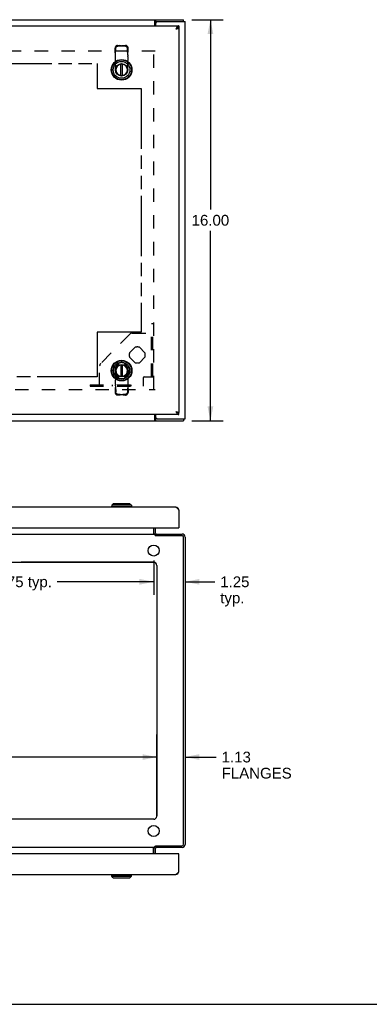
# Model space of a CAD drawing. Header units: inches. Extents: x 0 to 97.1, y 0 to 62.9.
# Tile 2 of 5: x 26 to 39.9, y 0 to 39.3. Entities that reach past the tile are written whole.
import ezdxf

# ---------------------------------------------------------------- set-up
doc = ezdxf.new("R2010")
doc.units = ezdxf.units.IN
doc.header["$LTSCALE"] = 5.342857
doc.header["$MEASUREMENT"] = 0
doc.linetypes.add('HIDDEN', pattern=[0.2, 0.1, -0.1])
doc.linetypes.add('PHANTOM', pattern=[0.8, 0.45, -0.05, 0.1, -0.05, 0.1, -0.05])
doc.layers.get('0').update_dxf_attribs({"linetype": 'CONTINUOUS'})
for name, color, linetype in [('02___PRT_ALL_AXES', 7, 'CONTINUOUS'), ('1-ACCESS_PANEL', 7, 'CONTINUOUS'), ('AVAILABLE_DOOR_SPACE', 7, 'CONTINUOUS'), ('DEFAULT_2', 8, 'HIDDEN'), ('DIMENSIONS', 7, 'CONTINUOUS'), ('OPEN', 7, 'CONTINUOUS')]:
    doc.layers.add(name, color=color, linetype=linetype)
doc.styles.get("Standard").update_dxf_attribs({"font": 'arial.ttf'})
doc.dimstyles.new('DIMSTYLE_1', dxfattribs={"dimtxt": 0.428571, "dimasz": 0.571429, "dimexe": 0.09, "dimexo": 0.07, "dimgap": 0.0375, "dimtad": 0, "dimtih": 1, "dimtoh": 1, "dimzin": 4, "dimdsep": 46, "dimtxsty": 'Standard', "dimblk": '_FILLED', "dimblk1": '_FILLED', "dimblk2": '_FILLED', "dimcen": 0.09, "dimazin": 1, "dimtfac": 1, "dimtofl": 0, "dimtmove": 0, "dimatfit": 3, "dimldrblk": '_FILLED', "dimfxl": 1, "dimtolj": 1, "dimtzin": 4, "dimarcsym": 0})

# ---------------------------------------------------------------- blocks, each defined once
blk = doc.blocks.new('_FILLED')
at = {"color": 0, "linetype": 'ByBlock'}
blk.add_solid([(0, 0), (-1, 0.2), (-1, -0.2)], dxfattribs=at)
blk = doc.blocks.new('*D10')
at = {"layer": 'DIMENSIONS', "color": 2, "linetype": 'Continuous'}
for p, q in [((32.871, 39.277), (34.123, 39.277)), ((33.609, 39.277), (33.609, 31.705)), ((33.609, 23.277), (33.609, 30.848)), ((32.871, 23.277), (34.123, 23.277))]:
    blk.add_line(p, q, dxfattribs=at)
at = {"layer": 'DIMENSIONS', "color": 2, "linetype": 'Continuous', "xscale": 0.5714285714, "yscale": 0.5714285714, "zscale": 0.5714285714}
for p, rotation in [((33.609, 39.277), 90), ((33.609, 23.277), 270)]:
    blk.add_blockref('_FILLED', p, dxfattribs=dict(at, rotation=rotation))
at = {"layer": 'DIMENSIONS', "color": 2, "linetype": 'Continuous', "insert": (33.609, 31.491), "char_height": 0.4286, "width": 1.49761, "attachment_point": 2, "line_spacing_factor": 0.9}
blk.add_mtext('16.00', dxfattribs=at)
blk = doc.blocks.new('*D14')
at = {"layer": '1-ACCESS_PANEL', "color": 2, "linetype": 'Continuous'}
for p, q in [((31.346, 17.701), (31.346, 16.34)), ((31.346, 16.854), (30.204, 16.854)), ((32.596, 16.854), (33.788, 16.854))]:
    blk.add_line(p, q, dxfattribs=at)
at = {"layer": '1-ACCESS_PANEL', "color": 2, "linetype": 'Continuous', "xscale": 0.5714285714, "yscale": 0.5714285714, "zscale": 0.5714285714}
blk.add_blockref('_FILLED', (31.346, 16.854), dxfattribs=at)
at = {"layer": '1-ACCESS_PANEL', "color": 2, "linetype": 'Continuous', "xscale": 0.5714285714, "yscale": 0.5714285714, "zscale": 0.5714285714, "rotation": 180}
blk.add_blockref('_FILLED', (32.596, 16.854), dxfattribs=at)
at = {"layer": '1-ACCESS_PANEL', "color": 2, "linetype": 'Continuous', "insert": (34.002, 17.068), "char_height": 0.4286, "width": 1.16463, "attachment_point": 1, "line_spacing_factor": 0.9}
blk.add_mtext('1.25\\Ptyp.', dxfattribs=at)
blk = doc.blocks.new('*D15')
at = {"layer": '1-ACCESS_PANEL', "color": 2, "linetype": 'Continuous'}
for p, q in [((20.596, 17.701), (20.596, 16.34)), ((31.346, 17.701), (31.346, 16.34)), ((20.596, 16.854), (24.444, 16.854)), ((31.346, 16.854), (27.499, 16.854))]:
    blk.add_line(p, q, dxfattribs=at)
at = {"layer": '1-ACCESS_PANEL', "color": 2, "linetype": 'Continuous', "xscale": 0.5714285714, "yscale": 0.5714285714, "zscale": 0.5714285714, "rotation": 180}
blk.add_blockref('_FILLED', (20.596, 16.854), dxfattribs=at)
at = {"layer": '1-ACCESS_PANEL', "color": 2, "linetype": 'Continuous', "xscale": 0.5714285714, "yscale": 0.5714285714, "zscale": 0.5714285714}
blk.add_blockref('_FILLED', (31.346, 16.854), dxfattribs=at)
at = {"layer": '1-ACCESS_PANEL', "color": 2, "linetype": 'Continuous', "insert": (25.971, 17.068), "char_height": 0.4286, "width": 2.62719, "attachment_point": 2, "line_spacing_factor": 0.9}
blk.add_mtext('10.75 typ.', dxfattribs=at)
blk = doc.blocks.new('*D17')
at = {"layer": '1-ACCESS_PANEL', "color": 2, "linetype": 'Continuous'}
for p, q in [((31.471, 9.863), (30.329, 9.863)), ((32.596, 9.863), (33.844, 9.863))]:
    blk.add_line(p, q, dxfattribs=at)
at = {"layer": '1-ACCESS_PANEL', "color": 2, "linetype": 'Continuous', "xscale": 0.5714285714, "yscale": 0.5714285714, "zscale": 0.5714285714}
blk.add_blockref('_FILLED', (31.471, 9.863), dxfattribs=at)
at = {"layer": '1-ACCESS_PANEL', "color": 2, "linetype": 'Continuous', "xscale": 0.5714285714, "yscale": 0.5714285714, "zscale": 0.5714285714, "rotation": 180}
blk.add_blockref('_FILLED', (32.596, 9.863), dxfattribs=at)
at = {"layer": '1-ACCESS_PANEL', "color": 2, "linetype": 'Continuous', "insert": (34.058, 10.077), "char_height": 0.4286, "width": 2.7897, "attachment_point": 1, "line_spacing_factor": 0.9}
blk.add_mtext('1.13\\PFLANGES', dxfattribs=at)
blk = doc.blocks.new('*D18')
at = {"layer": '1-ACCESS_PANEL', "color": 2, "linetype": 'Continuous'}
for p, q in [((9.721, 9.863), (18.172, 9.863)), ((31.471, 9.863), (23.021, 9.863))]:
    blk.add_line(p, q, dxfattribs=at)
at = {"layer": '1-ACCESS_PANEL', "color": 2, "linetype": 'Continuous', "xscale": 0.5714285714, "yscale": 0.5714285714, "zscale": 0.5714285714, "rotation": 180}
blk.add_blockref('_FILLED', (9.721, 9.863), dxfattribs=at)
at = {"layer": '1-ACCESS_PANEL', "color": 2, "linetype": 'Continuous', "xscale": 0.5714285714, "yscale": 0.5714285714, "zscale": 0.5714285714}
blk.add_blockref('_FILLED', (31.471, 9.863), dxfattribs=at)
at = {"layer": '1-ACCESS_PANEL', "color": 2, "linetype": 'Continuous', "insert": (20.596, 10.077), "char_height": 0.42857, "width": 4.41954, "attachment_point": 2, "line_spacing_factor": 0.9}
blk.add_mtext('21.75 OPENING', dxfattribs=at)
blk = doc.blocks.new('*D20')
at = {"layer": '1-ACCESS_PANEL', "color": 2, "linetype": 'Continuous'}
for p, q in [((14.901, 17.632), (14.901, 13.527)), ((14.901, 7.382), (14.901, 12.027))]:
    blk.add_line(p, q, dxfattribs=at)
at = {"layer": '1-ACCESS_PANEL', "color": 2, "linetype": 'Continuous', "xscale": 0.5714285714, "yscale": 0.5714285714, "zscale": 0.5714285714}
for p, rotation in [((14.901, 17.632), 90), ((14.901, 7.382), 270)]:
    blk.add_blockref('_FILLED', p, dxfattribs=dict(at, rotation=rotation))
at = {"layer": '1-ACCESS_PANEL', "color": 2, "linetype": 'Continuous', "insert": (14.901, 13.312), "char_height": 0.4286, "width": 2.75624, "attachment_point": 2, "line_spacing_factor": 0.9}
blk.add_mtext('10.25\\POPENING', dxfattribs=at)

msp = doc.modelspace()

# ---------------------------------------------------------------- linework, layer by layer
at = {"color": 3, "linetype": 'Continuous'}
for p, q in [((8.659, 39.277), (32.533, 39.277)), ((8.846, 39.027), (32.346, 39.027)), ((31.394, 39.027), (31.394, 39.246)), ((31.421, 39.139), (31.421, 39.027)), ((31.484, 39.202), (32.596, 39.202)), ((32.239, 38.924), (32.229, 38.91)), ((32.229, 38.91), (32.243, 38.913)), ((32.243, 38.93), (32.239, 38.924)), ((32.246, 38.936), (32.243, 38.93)), ((32.243, 38.913), (32.256, 38.916)), ((32.256, 38.916), (32.264, 38.918)), ((32.264, 38.918), (32.272, 38.92)), ((32.272, 38.92), (32.277, 38.921)), ((32.277, 38.921), (32.282, 38.922)), ((32.282, 38.922), (32.286, 38.923)), ((32.286, 38.923), (32.291, 38.924)), ((32.291, 38.924), (32.296, 38.926)), ((32.296, 38.926), (32.3, 38.927)), ((32.344, 38.947), (32.346, 38.947)), ((32.346, 38.947), (32.346, 23.607)), ((32.596, 23.352), (32.596, 39.202)), ((32.229, 23.644), (32.232, 23.643)), ((32.229, 23.644), (32.239, 23.629)), ((32.232, 23.643), (32.246, 23.64)), ((32.239, 23.629), (32.243, 23.623)), ((32.243, 23.623), (32.246, 23.617)), ((32.246, 23.64), (32.254, 23.638)), ((32.246, 23.617), (32.25, 23.612)), ((32.254, 23.638), (32.261, 23.636)), ((32.269, 23.634), (32.274, 23.633)), ((32.274, 23.633), (32.279, 23.632)), ((32.279, 23.632), (32.284, 23.631)), ((32.284, 23.631), (32.289, 23.63)), ((32.289, 23.63), (32.293, 23.628)), ((32.344, 23.607), (32.346, 23.607)), ((8.659, 23.277), (32.533, 23.277)), ((32.346, 23.527), (8.846, 23.527)), ((31.394, 23.308), (31.394, 23.527)), ((31.421, 23.527), (31.421, 23.414)), ((31.484, 23.352), (32.596, 23.352)), ((32.229, 19.831), (8.963, 19.831)), ((32.326, 19.746), (32.329, 19.741)), ((32.329, 19.741), (32.333, 19.735)), ((32.333, 19.735), (32.337, 19.729)), ((32.337, 19.729), (32.343, 19.72)), ((32.343, 19.72), (32.346, 19.714)), ((32.346, 19.714), (32.346, 19.006)), ((8.861, 19.006), (32.331, 19.006)), ((31.344, 19.006), (31.344, 18.764)), ((31.421, 18.799), (31.421, 19.006)), ((9.798, 18.757), (31.394, 18.757)), ((31.394, 18.757), (31.394, 18.719)), ((31.412, 18.702), (31.415, 18.699)), ((31.415, 18.699), (31.417, 18.697)), ((32.471, 18.694), (31.42, 18.694)), ((31.421, 18.757), (32.479, 18.757)), ((32.533, 6.383), (32.533, 18.632)), ((32.596, 18.64), (32.596, 6.374)), ((9.846, 17.632), (31.346, 17.632)), ((31.471, 17.507), (31.471, 7.507)), ((31.346, 7.382), (9.846, 7.382)), ((31.394, 6.257), (31.394, 6.295)), ((31.405, 6.306), (31.407, 6.308)), ((31.407, 6.308), (31.413, 6.314)), ((31.413, 6.314), (31.416, 6.316)), ((31.416, 6.316), (31.418, 6.319)), ((31.418, 6.319), (31.42, 6.32)), ((31.42, 6.32), (32.471, 6.32)), ((32.331, 6.008), (8.861, 6.008)), ((31.394, 6.257), (9.798, 6.257)), ((31.344, 6.008), (31.344, 6.25)), ((32.479, 6.257), (31.421, 6.257)), ((31.421, 6.008), (31.421, 6.215)), ((32.346, 5.3), (32.346, 6.008)), ((8.963, 5.183), (32.229, 5.183)), ((32.335, 5.283), (32.331, 5.277)), ((32.339, 5.288), (32.335, 5.283)), ((32.346, 5.3), (32.339, 5.288))]:
    msp.add_line(p, q, dxfattribs=at)
at = {"color": 7, "linetype": 'Continuous'}
for p, q in [((31.42, 39.202), (31.42, 39.277)), ((32.533, 39.202), (32.533, 39.277)), ((31.42, 39.202), (31.484, 39.202)), ((32.241, 38.916), (32.229, 38.91)), ((32.246, 38.919), (32.241, 38.916)), ((32.25, 38.921), (32.246, 38.919)), ((32.254, 38.923), (32.25, 38.921)), ((32.344, 38.947), (32.31, 38.947)), ((32.346, 39.027), (32.346, 38.952)), ((30.036, 37.046), (30.036, 37.495)), ((30.095, 37.046), (30.095, 37.495)), ((30.036, 25.507), (30.036, 25.058)), ((30.095, 25.058), (30.095, 25.507)), ((32.344, 23.607), (32.31, 23.607)), ((32.346, 23.527), (32.346, 23.602)), ((31.484, 23.352), (31.42, 23.352)), ((31.42, 23.352), (31.42, 23.277)), ((32.533, 23.352), (32.533, 23.277)), ((30.479, 19.851), (29.652, 19.851)), ((29.652, 19.851), (29.652, 19.831)), ((29.731, 19.969), (29.672, 19.91)), ((30.459, 19.91), (29.672, 19.91)), ((29.672, 19.91), (29.672, 19.851)), ((30.4, 19.969), (29.731, 19.969)), ((30.4, 19.969), (30.459, 19.91)), ((30.459, 19.91), (30.459, 19.851)), ((30.479, 19.851), (30.479, 19.831)), ((32.344, 19.736), (32.334, 19.734)), ((31.346, 18.799), (31.346, 19.006)), ((32.331, 19.006), (32.346, 19.006)), ((32.346, 19.01), (32.341, 19.01)), ((31.405, 18.709), (31.421, 18.735)), ((31.421, 18.694), (31.421, 18.757)), ((31.405, 6.306), (31.421, 6.28)), ((31.421, 6.32), (31.421, 6.257)), ((31.346, 6.008), (31.346, 6.215)), ((32.331, 6.008), (32.346, 6.008)), ((32.346, 6.004), (32.341, 6.004)), ((29.652, 5.164), (29.652, 5.183)), ((29.652, 5.164), (30.479, 5.164)), ((29.672, 5.105), (29.672, 5.164)), ((30.459, 5.105), (30.459, 5.164)), ((30.479, 5.164), (30.479, 5.183)), ((32.344, 5.279), (32.334, 5.281)), ((29.672, 5.105), (30.459, 5.105)), ((29.731, 5.046), (29.672, 5.105)), ((29.731, 5.046), (30.4, 5.046)), ((30.4, 5.046), (30.459, 5.105)), ((0, 0), (97.143, 0))]:
    msp.add_line(p, q, dxfattribs=at)
at = {"color": 3, "linetype": 'Continuous'}
for points in [[(31.404, 39.261), (31.405, 39.263), (31.406, 39.265), (31.407, 39.267), (31.408, 39.269), (31.41, 39.27), (31.411, 39.272), (31.412, 39.273), (31.413, 39.274), (31.415, 39.275), (31.416, 39.276), (31.417, 39.276), (31.418, 39.277), (31.419, 39.277), (31.42, 39.277)], [(31.394, 39.246), (31.396, 39.247), (31.397, 39.249), (31.398, 39.251), (31.399, 39.252), (31.4, 39.254), (31.402, 39.257), (31.404, 39.261)], [(32.346, 39.027), (32.345, 39.027), (32.343, 39.027), (32.341, 39.026), (32.339, 39.026), (32.337, 39.026), (32.335, 39.025), (32.333, 39.025), (32.331, 39.024), (32.329, 39.024), (32.328, 39.023), (32.326, 39.022), (32.324, 39.021), (32.322, 39.02), (32.32, 39.019), (32.318, 39.018), (32.316, 39.017), (32.314, 39.016), (32.313, 39.015), (32.311, 39.013), (32.309, 39.012), (32.307, 39.011), (32.305, 39.009), (32.303, 39.007), (32.301, 39.006), (32.299, 39.004), (32.297, 39.002), (32.296, 39), (32.294, 38.998), (32.292, 38.997), (32.29, 38.994), (32.288, 38.992), (32.286, 38.99), (32.284, 38.988), (32.282, 38.986), (32.28, 38.984), (32.279, 38.981), (32.277, 38.979), (32.275, 38.977), (32.273, 38.974), (32.271, 38.972), (32.269, 38.969), (32.267, 38.966), (32.265, 38.964), (32.263, 38.961), (32.262, 38.959), (32.26, 38.956), (32.258, 38.953), (32.256, 38.95), (32.254, 38.948), (32.252, 38.945), (32.25, 38.942), (32.246, 38.936)], [(32.3, 38.927), (32.302, 38.928), (32.304, 38.928), (32.306, 38.929), (32.308, 38.929), (32.31, 38.93), (32.312, 38.931), (32.314, 38.931), (32.316, 38.932), (32.318, 38.933), (32.319, 38.933), (32.321, 38.934), (32.323, 38.934), (32.324, 38.935), (32.326, 38.936), (32.327, 38.936), (32.329, 38.937), (32.33, 38.937), (32.332, 38.938), (32.333, 38.939), (32.334, 38.939), (32.335, 38.94), (32.336, 38.941), (32.337, 38.941), (32.338, 38.942), (32.339, 38.942), (32.34, 38.943), (32.341, 38.944), (32.342, 38.944), (32.343, 38.945), (32.343, 38.945), (32.344, 38.946), (32.344, 38.947)], [(32.25, 23.612), (32.252, 23.609), (32.254, 23.606), (32.256, 23.603), (32.258, 23.6), (32.26, 23.598), (32.262, 23.595), (32.263, 23.592), (32.265, 23.59), (32.267, 23.587), (32.269, 23.584), (32.271, 23.582), (32.273, 23.579), (32.275, 23.577), (32.277, 23.574), (32.279, 23.572), (32.28, 23.57), (32.282, 23.567), (32.284, 23.565), (32.286, 23.563), (32.288, 23.561), (32.29, 23.559), (32.292, 23.557), (32.294, 23.555), (32.296, 23.553), (32.297, 23.551), (32.299, 23.549), (32.301, 23.548), (32.303, 23.546), (32.305, 23.544), (32.307, 23.543), (32.309, 23.541), (32.311, 23.54), (32.313, 23.539), (32.314, 23.537), (32.316, 23.536), (32.318, 23.535), (32.32, 23.534), (32.322, 23.533), (32.324, 23.532), (32.326, 23.531), (32.328, 23.53), (32.329, 23.53), (32.331, 23.529), (32.333, 23.529), (32.335, 23.528), (32.337, 23.528), (32.339, 23.527), (32.341, 23.527), (32.343, 23.527), (32.345, 23.527), (32.346, 23.527)], [(32.261, 23.636), (32.267, 23.635), (32.269, 23.634)], [(32.293, 23.628), (32.298, 23.627), (32.3, 23.626), (32.302, 23.626), (32.304, 23.625), (32.306, 23.625), (32.308, 23.624), (32.31, 23.623), (32.312, 23.623), (32.314, 23.622), (32.316, 23.621), (32.318, 23.621), (32.319, 23.62), (32.321, 23.62), (32.323, 23.619), (32.324, 23.618), (32.326, 23.618), (32.327, 23.617), (32.329, 23.617), (32.33, 23.616), (32.332, 23.615), (32.333, 23.615), (32.334, 23.614), (32.335, 23.613), (32.336, 23.613), (32.337, 23.612), (32.338, 23.612), (32.339, 23.611), (32.34, 23.61), (32.341, 23.61), (32.342, 23.609), (32.343, 23.609), (32.343, 23.608), (32.344, 23.607), (32.344, 23.607)], [(31.394, 23.308), (31.396, 23.306), (31.397, 23.305), (31.398, 23.303), (31.399, 23.301), (31.4, 23.299), (31.402, 23.297)], [(31.402, 23.297), (31.404, 23.293), (31.405, 23.291), (31.406, 23.289), (31.407, 23.287), (31.408, 23.285), (31.41, 23.283), (31.411, 23.282), (31.412, 23.28), (31.413, 23.279), (31.415, 23.278), (31.416, 23.278), (31.417, 23.277), (31.418, 23.277), (31.419, 23.277), (31.42, 23.277)], [(32.229, 19.831), (32.231, 19.831), (32.233, 19.831), (32.235, 19.831), (32.237, 19.831), (32.239, 19.83), (32.241, 19.83), (32.243, 19.829), (32.245, 19.829), (32.246, 19.828), (32.248, 19.828), (32.25, 19.827), (32.252, 19.826), (32.254, 19.825), (32.256, 19.824), (32.258, 19.823), (32.26, 19.822), (32.262, 19.821), (32.263, 19.819), (32.265, 19.818), (32.267, 19.817), (32.269, 19.815), (32.271, 19.814), (32.273, 19.812), (32.275, 19.81), (32.277, 19.809), (32.279, 19.807), (32.28, 19.805), (32.282, 19.803), (32.284, 19.801), (32.286, 19.799), (32.288, 19.797), (32.29, 19.795), (32.292, 19.793), (32.294, 19.791), (32.296, 19.788), (32.297, 19.786), (32.299, 19.784), (32.301, 19.781), (32.303, 19.779), (32.305, 19.776), (32.307, 19.774), (32.309, 19.771), (32.311, 19.768), (32.313, 19.766), (32.314, 19.763), (32.316, 19.76), (32.318, 19.758), (32.32, 19.755), (32.322, 19.752), (32.324, 19.749), (32.326, 19.746)], [(31.344, 18.764), (31.345, 18.764), (31.346, 18.765), (31.348, 18.765), (31.349, 18.765), (31.35, 18.764), (31.352, 18.764)], [(31.352, 18.764), (31.353, 18.763), (31.354, 18.763), (31.356, 18.762), (31.357, 18.761), (31.358, 18.761), (31.36, 18.76), (31.361, 18.759), (31.362, 18.759)], [(31.362, 18.759), (31.364, 18.758), (31.365, 18.758), (31.366, 18.757), (31.367, 18.757)], [(31.394, 18.719), (31.396, 18.718), (31.397, 18.717), (31.398, 18.715), (31.399, 18.714), (31.4, 18.713), (31.402, 18.712), (31.403, 18.711), (31.404, 18.709), (31.405, 18.708), (31.406, 18.707), (31.412, 18.702)], [(31.417, 18.697), (31.419, 18.695), (31.42, 18.694)], [(31.43, 18.761), (31.429, 18.76), (31.428, 18.759), (31.427, 18.759), (31.426, 18.758), (31.424, 18.758), (31.423, 18.758), (31.422, 18.757), (31.421, 18.757)], [(31.441, 18.764), (31.44, 18.764), (31.44, 18.764), (31.439, 18.765), (31.438, 18.765), (31.438, 18.764), (31.437, 18.764), (31.436, 18.764), (31.435, 18.763), (31.434, 18.763), (31.433, 18.762), (31.43, 18.761)], [(31.394, 6.295), (31.396, 6.297), (31.397, 6.298), (31.398, 6.299), (31.399, 6.3), (31.4, 6.302), (31.402, 6.303), (31.403, 6.304), (31.404, 6.305), (31.405, 6.306)], [(31.344, 6.25), (31.345, 6.25), (31.346, 6.25), (31.348, 6.25), (31.349, 6.25), (31.35, 6.25), (31.352, 6.251)], [(31.352, 6.251), (31.353, 6.251), (31.354, 6.252), (31.356, 6.252), (31.357, 6.253), (31.358, 6.254), (31.36, 6.255), (31.361, 6.255), (31.362, 6.256)], [(31.362, 6.256), (31.364, 6.257), (31.365, 6.257), (31.366, 6.257), (31.367, 6.257)], [(31.433, 6.252), (31.43, 6.254), (31.429, 6.255), (31.428, 6.255), (31.427, 6.256), (31.426, 6.256), (31.424, 6.257), (31.423, 6.257), (31.422, 6.257), (31.421, 6.257)], [(31.441, 6.25), (31.44, 6.25), (31.44, 6.25), (31.439, 6.25), (31.438, 6.25), (31.438, 6.25), (31.437, 6.25), (31.436, 6.251), (31.435, 6.251), (31.434, 6.252), (31.433, 6.252)], [(32.331, 5.277), (32.328, 5.271), (32.326, 5.268), (32.324, 5.265), (32.322, 5.262), (32.32, 5.26), (32.318, 5.257), (32.316, 5.254), (32.314, 5.251), (32.313, 5.249), (32.311, 5.246), (32.309, 5.244), (32.307, 5.241), (32.305, 5.238), (32.303, 5.236), (32.301, 5.233), (32.299, 5.231), (32.297, 5.229), (32.296, 5.226), (32.294, 5.224), (32.292, 5.222), (32.29, 5.22), (32.288, 5.218), (32.286, 5.216), (32.284, 5.213), (32.282, 5.212), (32.28, 5.21), (32.279, 5.208), (32.277, 5.206), (32.275, 5.204), (32.273, 5.203), (32.271, 5.201), (32.269, 5.199), (32.267, 5.198), (32.265, 5.197), (32.263, 5.195), (32.262, 5.194), (32.26, 5.193), (32.258, 5.192), (32.256, 5.191), (32.254, 5.19), (32.252, 5.189), (32.25, 5.188), (32.248, 5.187), (32.246, 5.186), (32.245, 5.186), (32.243, 5.185), (32.241, 5.185), (32.239, 5.184), (32.237, 5.184), (32.235, 5.184), (32.233, 5.183), (32.231, 5.183), (32.229, 5.183)]]:
    msp.add_lwpolyline(points, dxfattribs=at)
at = {"color": 7, "linetype": 'Continuous'}
for points in [[(31.394, 39.191), (31.395, 39.19), (31.396, 39.19), (31.397, 39.19), (31.399, 39.19), (31.4, 39.19), (31.401, 39.191), (31.402, 39.191), (31.404, 39.192), (31.405, 39.192), (31.406, 39.193), (31.407, 39.194), (31.408, 39.195), (31.411, 39.197)], [(31.411, 39.197), (31.412, 39.198), (31.413, 39.199), (31.414, 39.2), (31.415, 39.2), (31.416, 39.201), (31.417, 39.201), (31.419, 39.202), (31.42, 39.202)], [(32.346, 38.952), (32.345, 38.952), (32.343, 38.952), (32.341, 38.952), (32.339, 38.951), (32.337, 38.951), (32.335, 38.951), (32.333, 38.951), (32.331, 38.951), (32.329, 38.951), (32.328, 38.95), (32.326, 38.95), (32.324, 38.95), (32.322, 38.949), (32.32, 38.949), (32.318, 38.949), (32.316, 38.948), (32.314, 38.948), (32.313, 38.947), (32.311, 38.947), (32.309, 38.946), (32.307, 38.946), (32.305, 38.945), (32.303, 38.945), (32.301, 38.944), (32.299, 38.944), (32.297, 38.943), (32.296, 38.942), (32.294, 38.942), (32.292, 38.941), (32.29, 38.94), (32.288, 38.939), (32.286, 38.939), (32.284, 38.938), (32.282, 38.937), (32.28, 38.936), (32.279, 38.935), (32.277, 38.935), (32.275, 38.934), (32.273, 38.933), (32.271, 38.932), (32.269, 38.931), (32.267, 38.93), (32.265, 38.929), (32.263, 38.928), (32.262, 38.927), (32.26, 38.926), (32.258, 38.925), (32.254, 38.923)], [(31.394, 23.363), (31.395, 23.363), (31.396, 23.363), (31.397, 23.363), (31.399, 23.363), (31.4, 23.363), (31.401, 23.363), (31.402, 23.362), (31.404, 23.362), (31.405, 23.361), (31.406, 23.36), (31.407, 23.359), (31.408, 23.358)], [(31.408, 23.358), (31.411, 23.356), (31.412, 23.355), (31.413, 23.354), (31.414, 23.354), (31.415, 23.353), (31.416, 23.352), (31.417, 23.352), (31.419, 23.352), (31.42, 23.352)]]:
    msp.add_lwpolyline(points, dxfattribs=at)
for centre, radius in [((30.065, 37.277), 0.413), ((30.065, 37.277), 0.394), ((30.065, 37.277), 0.335), ((30.065, 37.277), 0.248), ((30.065, 37.277), 0.236), ((30.065, 25.277), 0.413), ((30.065, 25.277), 0.394), ((30.065, 25.277), 0.335), ((30.065, 25.277), 0.248), ((30.065, 25.277), 0.236)]:
    msp.add_circle(centre, radius, dxfattribs=at)
at = {"color": 3, "linetype": 'Continuous'}
for centre, radius, start, end in [((31.484, 39.139), 0.0625, 90, 180), ((31.484, 23.414), 0.0625, 180, 270), ((32.229, 19.714), 0.117, 0, 90), ((32.331, 19.021), 0.015, 270, 360), ((31.463, 18.799), 0.042, 180, 270), ((32.471, 18.632), 0.0625, 0, 90), ((32.479, 18.64), 0.117, 0, 90), ((31.346, 17.507), 0.125, 0, 90), ((31.346, 7.507), 0.125, 270, 360), ((32.471, 6.383), 0.0625, 270, 360), ((32.479, 6.374), 0.117, 270, 360), ((31.463, 6.215), 0.042, 90, 180), ((32.331, 5.993), 0.015, 0, 90), ((32.229, 5.3), 0.117, 270, 360)]:
    msp.add_arc(centre, radius, start, end, dxfattribs=at)
at = {"color": 7, "linetype": 'Continuous'}
for centre, radius, start, end in [((30.065, 37.277), 0.232, 97.3031, 82.6969), ((30.065, 25.277), 0.232, 277.3031, 262.6969), ((31.463, 18.799), 0.117, 180, 197.6913), ((31.463, 6.215), 0.117, 162.3087, 180)]:
    msp.add_arc(centre, radius, start, end, dxfattribs=at)
at = {"layer": '02___PRT_ALL_AXES', "color": 8, "linetype": 'HIDDEN'}
for p, q in [((30.383, 25.99), (30.602, 26.209)), ((30.779, 26.209), (30.998, 25.99)), ((29.758, 25.365), (29.977, 25.584)), ((30.154, 25.584), (30.373, 25.365)), ((30.602, 25.594), (30.383, 25.813)), ((30.998, 25.813), (30.779, 25.594)), ((29.977, 24.969), (29.758, 25.188)), ((30.373, 25.188), (30.154, 24.969))]:
    msp.add_line(p, q, dxfattribs=at)
at = {"layer": '02___PRT_ALL_AXES', "color": 3, "linetype": 'Continuous'}
for centre in [(31.346, 18.101), (31.346, 6.914)]:
    msp.add_circle(centre, 0.219, dxfattribs=at)
at = {"layer": '02___PRT_ALL_AXES', "color": 8, "linetype": 'HIDDEN'}
for centre, start, end in [((30.69, 25.902), 163.955, 196.045), ((30.69, 25.902), 73.955, 106.045), ((30.69, 25.902), 343.955, 16.045), ((30.065, 25.277), 73.955, 106.045), ((30.69, 25.902), 253.955, 286.045), ((30.065, 25.277), 163.955, 196.045), ((30.065, 25.277), 343.955, 16.045), ((30.065, 25.277), 253.955, 286.045)]:
    msp.add_arc(centre, 0.32, start, end, dxfattribs=at)
at = {"layer": 'AVAILABLE_DOOR_SPACE', "color": 7, "linetype": 'PHANTOM'}
for p, q in [((20.597, 37.527), (29.096, 37.527)), ((29.096, 37.527), (29.096, 36.527)), ((29.096, 36.527), (30.846, 36.527)), ((30.846, 36.527), (30.846, 26.808)), ((30.846, 26.808), (29.096, 26.808)), ((29.096, 26.808), (29.096, 25.027)), ((29.096, 25.027), (20.597, 25.027))]:
    msp.add_line(p, q, dxfattribs=at)
at = {"layer": 'DEFAULT_2', "color": 8, "linetype": 'HIDDEN'}
for p, q in [((29.803, 38.05), (29.806, 38.146)), ((29.829, 38.029), (29.832, 38.125)), ((29.908, 38.25), (29.964, 38.252)), ((29.935, 38.229), (29.991, 38.231)), ((29.991, 38.231), (29.964, 38.252)), ((30.056, 38.24), (30.074, 38.24)), ((30.14, 38.231), (30.166, 38.252)), ((30.14, 38.231), (30.196, 38.229)), ((30.166, 38.252), (30.222, 38.25)), ((30.301, 38.029), (30.298, 38.125)), ((30.328, 38.05), (30.325, 38.146)), ((31.404, 38.027), (9.788, 38.027)), ((29.829, 38.029), (29.803, 38.05)), ((29.818, 37.879), (29.818, 37.942)), ((29.818, 37.838), (29.818, 37.879)), ((29.818, 37.812), (29.818, 37.838)), ((29.818, 37.647), (29.818, 37.812)), ((30.301, 38.029), (30.328, 38.05)), ((30.313, 37.879), (30.313, 37.942)), ((30.313, 37.879), (30.313, 37.838)), ((30.313, 37.812), (30.313, 37.838)), ((30.313, 37.812), (30.313, 37.647)), ((31.346, 24.532), (31.346, 38.022)), ((29.818, 37.28), (29.818, 37.647)), ((30.313, 37.28), (30.313, 37.647)), ((30.044, 37.054), (30.086, 37.054)), ((31.255, 27.152), (31.315, 27.152)), ((31.255, 25.027), (31.255, 27.152)), ((31.315, 25.027), (31.315, 27.152)), ((30.404, 26.74), (29.227, 25.563)), ((30.492, 26.777), (31.315, 26.777)), ((31.315, 26.277), (31.255, 26.277)), ((29.19, 24.652), (29.19, 25.475)), ((29.818, 25.273), (29.818, 24.906)), ((30.086, 25.499), (30.044, 25.499)), ((30.313, 25.273), (30.313, 24.906)), ((31.315, 25.527), (31.255, 25.527)), ((29.818, 24.741), (29.818, 24.906)), ((30.313, 24.906), (30.313, 24.741)), ((30.94, 24.652), (30.94, 25.007)), ((30.96, 25.027), (31.315, 25.027)), ((9.788, 24.527), (31.404, 24.527)), ((28.815, 24.712), (30.94, 24.712)), ((28.815, 24.712), (28.815, 24.652)), ((28.815, 24.652), (30.94, 24.652)), ((29.69, 24.712), (29.69, 24.652)), ((29.829, 24.525), (29.803, 24.503)), ((29.803, 24.503), (29.806, 24.407)), ((29.818, 24.741), (29.818, 24.715)), ((29.818, 24.674), (29.818, 24.715)), ((29.818, 24.674), (29.818, 24.611)), ((29.829, 24.525), (29.832, 24.428)), ((30.301, 24.525), (30.298, 24.428)), ((30.301, 24.525), (30.328, 24.503)), ((30.313, 24.741), (30.313, 24.715)), ((30.313, 24.715), (30.313, 24.674)), ((30.313, 24.674), (30.313, 24.611)), ((30.328, 24.503), (30.325, 24.407)), ((30.44, 24.712), (30.44, 24.652)), ((29.964, 24.302), (29.908, 24.303)), ((29.991, 24.323), (29.935, 24.324)), ((29.991, 24.323), (29.964, 24.302)), ((30.074, 24.313), (30.056, 24.313)), ((30.196, 24.324), (30.14, 24.323)), ((30.14, 24.323), (30.166, 24.302)), ((30.222, 24.303), (30.166, 24.302))]:
    msp.add_line(p, q, dxfattribs=at)
for points in [[(29.908, 38.25), (29.898, 38.249), (29.889, 38.248), (29.879, 38.245), (29.87, 38.241), (29.861, 38.237), (29.853, 38.232), (29.845, 38.225), (29.837, 38.219), (29.83, 38.211), (29.824, 38.203), (29.819, 38.194), (29.815, 38.185), (29.811, 38.176), (29.808, 38.166), (29.807, 38.156), (29.806, 38.146)], [(29.832, 38.125), (29.833, 38.135), (29.835, 38.145), (29.837, 38.155), (29.841, 38.164), (29.845, 38.173), (29.851, 38.182), (29.857, 38.19), (29.864, 38.197), (29.871, 38.204), (29.879, 38.21), (29.887, 38.216), (29.896, 38.22), (29.906, 38.224), (29.915, 38.226), (29.925, 38.228), (29.935, 38.229)], [(29.964, 38.252), (29.979, 38.25), (29.995, 38.248), (30.01, 38.246), (30.025, 38.244), (30.041, 38.242), (30.056, 38.24)], [(29.991, 38.231), (30.002, 38.232), (30.012, 38.234), (30.023, 38.236), (30.034, 38.237), (30.045, 38.239), (30.056, 38.24)], [(30.074, 38.24), (30.09, 38.242), (30.105, 38.244), (30.121, 38.246), (30.136, 38.248), (30.151, 38.25), (30.166, 38.252)], [(30.074, 38.24), (30.085, 38.239), (30.096, 38.237), (30.107, 38.236), (30.118, 38.234), (30.129, 38.232), (30.14, 38.231)], [(30.196, 38.229), (30.206, 38.228), (30.215, 38.226), (30.225, 38.224), (30.234, 38.22), (30.243, 38.216), (30.252, 38.21), (30.26, 38.204), (30.267, 38.197), (30.274, 38.19), (30.28, 38.182), (30.285, 38.173), (30.289, 38.164), (30.293, 38.155), (30.296, 38.145), (30.297, 38.135), (30.298, 38.125)], [(30.325, 38.146), (30.324, 38.156), (30.322, 38.166), (30.319, 38.176), (30.316, 38.185), (30.311, 38.194), (30.306, 38.203), (30.3, 38.211), (30.293, 38.219), (30.286, 38.225), (30.278, 38.232), (30.269, 38.237), (30.261, 38.241), (30.251, 38.245), (30.242, 38.248), (30.232, 38.249), (30.222, 38.25)], [(29.818, 37.942), (29.815, 37.96), (29.812, 37.978), (29.81, 37.996), (29.807, 38.014), (29.805, 38.032), (29.803, 38.05)], [(29.818, 37.942), (29.82, 37.957), (29.821, 37.971), (29.823, 37.986), (29.825, 38), (29.827, 38.014), (29.829, 38.029)], [(30.313, 37.942), (30.311, 37.957), (30.309, 37.971), (30.307, 37.986), (30.305, 38), (30.303, 38.014), (30.301, 38.029)], [(30.313, 37.942), (30.315, 37.96), (30.318, 37.978), (30.321, 37.996), (30.323, 38.014), (30.325, 38.032), (30.328, 38.05)], [(29.818, 24.611), (29.815, 24.593), (29.812, 24.575), (29.81, 24.557), (29.807, 24.539), (29.805, 24.521), (29.803, 24.503)], [(29.806, 24.407), (29.807, 24.397), (29.808, 24.387), (29.811, 24.378), (29.815, 24.368), (29.819, 24.359), (29.824, 24.35), (29.83, 24.342), (29.837, 24.335), (29.845, 24.328), (29.853, 24.322), (29.861, 24.317), (29.87, 24.312), (29.879, 24.308), (29.889, 24.306), (29.898, 24.304), (29.908, 24.303)], [(29.818, 24.611), (29.82, 24.597), (29.821, 24.582), (29.823, 24.568), (29.825, 24.553), (29.827, 24.539), (29.829, 24.525)], [(29.935, 24.324), (29.925, 24.325), (29.915, 24.327), (29.906, 24.33), (29.896, 24.333), (29.887, 24.338), (29.879, 24.343), (29.871, 24.349), (29.864, 24.356), (29.857, 24.364), (29.851, 24.372), (29.845, 24.38), (29.841, 24.389), (29.837, 24.399), (29.835, 24.408), (29.833, 24.418), (29.832, 24.428)], [(30.298, 24.428), (30.297, 24.418), (30.296, 24.408), (30.293, 24.399), (30.289, 24.389), (30.285, 24.38), (30.28, 24.372), (30.274, 24.364), (30.267, 24.356), (30.26, 24.349), (30.252, 24.343), (30.243, 24.338), (30.234, 24.333), (30.225, 24.33), (30.215, 24.327), (30.206, 24.325), (30.196, 24.324)], [(30.222, 24.303), (30.232, 24.304), (30.242, 24.306), (30.251, 24.308), (30.261, 24.312), (30.269, 24.317), (30.278, 24.322), (30.286, 24.328), (30.293, 24.335), (30.3, 24.342), (30.306, 24.35), (30.311, 24.359), (30.316, 24.368), (30.319, 24.378), (30.322, 24.387), (30.324, 24.397), (30.325, 24.407)], [(30.313, 24.611), (30.311, 24.597), (30.309, 24.582), (30.307, 24.568), (30.305, 24.553), (30.303, 24.539), (30.301, 24.525)], [(30.313, 24.611), (30.315, 24.593), (30.318, 24.575), (30.321, 24.557), (30.323, 24.539), (30.325, 24.521), (30.328, 24.503)], [(30.056, 24.313), (30.041, 24.311), (30.025, 24.309), (30.01, 24.307), (29.995, 24.305), (29.979, 24.303), (29.964, 24.302)], [(30.056, 24.313), (30.045, 24.315), (30.034, 24.316), (30.023, 24.318), (30.012, 24.319), (30.002, 24.321), (29.991, 24.323)], [(30.14, 24.323), (30.129, 24.321), (30.118, 24.319), (30.107, 24.318), (30.096, 24.316), (30.085, 24.315), (30.074, 24.313)], [(30.166, 24.302), (30.151, 24.303), (30.136, 24.305), (30.121, 24.307), (30.105, 24.309), (30.09, 24.311), (30.074, 24.313)]]:
    msp.add_lwpolyline(points, dxfattribs=at)
for centre, radius, start, end in [((30.044, 37.28), 0.226, 180, 270), ((30.086, 37.28), 0.226, 270, 360), ((30.492, 26.652), 0.125, 90, 135), ((29.315, 25.475), 0.125, 135, 180), ((30.044, 25.273), 0.226, 90, 180), ((30.086, 25.273), 0.226, 0, 90), ((30.96, 25.007), 0.02, 90, 180)]:
    msp.add_arc(centre, radius, start, end, dxfattribs=at)
at = {"layer": 'OPEN', "color": 40, "linetype": 'Continuous'}
for p, q in [((31.346, 17.632), (26.054, 17.632)), ((31.471, 17.507), (31.471, 14.255)), ((31.471, 14.134), (31.471, 10.881)), ((31.471, 7.507), (31.471, 10.76)), ((31.346, 7.382), (26.054, 7.382))]:
    msp.add_line(p, q, dxfattribs=at)
for centre, start, end in [((31.346, 17.507), 0, 90), ((31.346, 7.507), 270, 360)]:
    msp.add_arc(centre, 0.125, start, end, dxfattribs=at)

# ---------------------------------------------------------------- dimensions: what is measured, and where the dimension line sits
at = {"layer": '1-ACCESS_PANEL', "color": 2, "linetype": 'Continuous'}
for base, p1, p2, angle, text, picture, middle in [((31.346, 16.854), (32.596, 18.64), (31.346, 17.771), 180, '<>\\Ptyp.', '*D14', (34.585, 16.532)), ((14.901, 7.382), (31.346, 17.632), (31.346, 7.382), 270, '<>\\POPENING', '*D20', (14.901, 12.777))]:
    dim = msp.add_linear_dim(base=base, p1=p1, p2=p2, angle=angle, text=text, dimstyle='DIMSTYLE_1', dxfattribs=at)
    dim.commit()
    dim.dimension.update_dxf_attribs({"geometry": picture, "text_midpoint": middle, "dimtype": 160})
for base, p1, p2, text, picture, middle in [((32.596477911, 9.862553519), (31.471477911, 7.507310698), (32.596477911, 18.640310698), '<>\\PFLANGES', '*D17', (35.453094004, 9.541124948)), ((31.346, 16.854), (20.596, 17.771), (31.346, 17.771), '<> typ.', '*D15', (25.971, 16.854)), ((31.471, 9.863), (9.721, 17.507), (31.471, 17.507), '<> OPENING', '*D18', (20.596, 9.863))]:
    dim = msp.add_linear_dim(base=base, p1=p1, p2=p2, text=text, dimstyle='DIMSTYLE_1', dxfattribs=at)
    dim.commit()
    dim.dimension.update_dxf_attribs({"geometry": picture, "text_midpoint": middle, "dimtype": 160})
at = {"layer": 'DIMENSIONS', "color": 2, "linetype": 'Continuous'}
dim = msp.add_linear_dim(base=(33.609, 23.277), p1=(32.801, 39.277), p2=(32.801, 23.277), angle=270, dimstyle='DIMSTYLE_1', dxfattribs=at)
dim.commit()
dim.dimension.update_dxf_attribs({"geometry": '*D10', "text_midpoint": (33.627, 31.274), "dimtype": 160})

doc.saveas('drawing.dxf')
